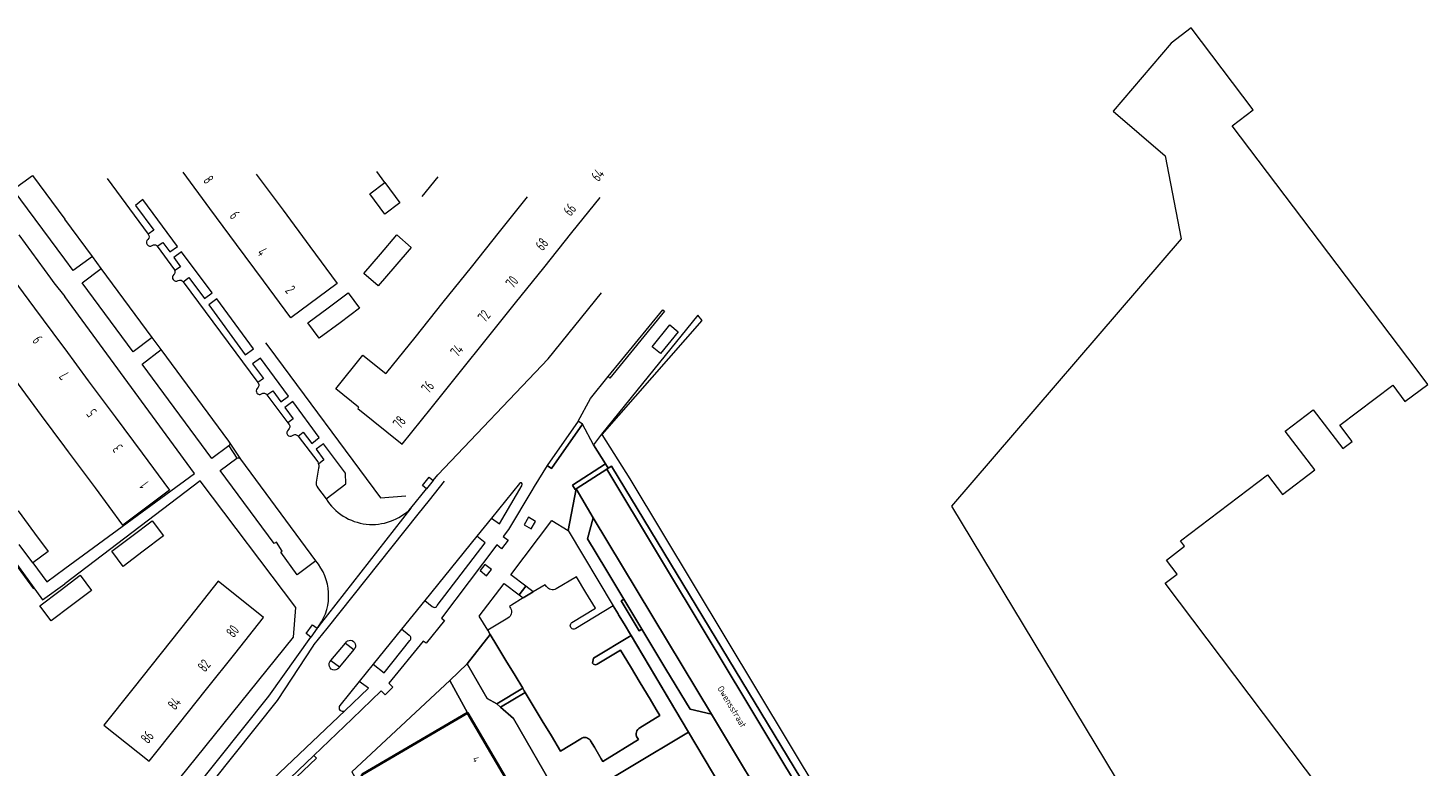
# Model space of a CAD drawing. Header units: metres. Extents: x 129909 to 134295, y 430065 to 433784.
# Tile 21 of 21: x 133995 to 134190, y 433371 to 433474. Entities that reach past the tile are written whole.
import ezdxf
from ezdxf.enums import TextEntityAlignment as Align

# ---------------------------------------------------------------- set-up
doc = ezdxf.new("R2010")
doc.units = ezdxf.units.M
doc.layers.add('4502', color=8, linetype='Continuous')
for name, color, linetype, lineweight in [('B-XX-GR-HAAG-GV', 90, 'Continuous', 13), ('B-XX-OG-BEBOUWING-GV', 7, 'Continuous', 35), ('B-XX-OG-BEBOUWING-T18', 10, 'Continuous', 18), ('B-XX-OG-TERREIN_CULTUURSCHEIDING-GV', 7, 'Continuous', 18), ('B-XX-OG-TOPOGRAFIE-T18', 10, 'Continuous', 18), ('B-XX-OG-WEG-GV', 7, 'Continuous', 18)]:
    doc.layers.add(name, color=color, linetype=linetype, lineweight=lineweight)
doc.styles.add('NLCS-ISO-M-T18', font='NLCS-ISO.ttf', dxfattribs={"height": 1.8})
doc.styles.get("Standard").update_dxf_attribs({"font": 'NLCS-ISO.ttf'})

msp = doc.modelspace()

# ---------------------------------------------------------------- linework, layer by layer
at = {"layer": 'B-XX-GR-HAAG-GV', "color": 253}
msp.add_lwpolyline([(134078.71, 433410.99), (134074.84, 433417.17), (134088.75, 433433.02), (134088.15, 433433.77), (134082.8, 433427.19), (134074.73, 433417.19), (134073.62, 433415.72), (134075.28, 433413.07), (134075.66, 433412.48), (134076.13, 433412.75), (134105.16, 433364.96), (134108.43, 433355.98), (134115.91, 433343.31), (134121.64, 433335.78), (134129.05, 433323.55), (134170.29, 433255.55), (134171.76, 433256.41)], close=True, dxfattribs=at)
at = {"layer": 'B-XX-OG-BEBOUWING-GV', "color": 253}
msp.add_lwpolyline([(134056.07, 433378.45), (134041.42, 433369.84), (134040.97, 433368.52), (134048.32, 433356.19), (134054.56, 433360.03), (134056.48, 433361.21), (134057.84, 433360.41), (134064.48, 433364.2), (134063.79, 433365.33)], close=True, dxfattribs=at)
at = {"layer": 'B-XX-OG-TERREIN_CULTUURSCHEIDING-GV', "color": 253}
for points in [[(134188.32, 433349.99), (134153.23, 433396.49), (134154.88, 433397.74), (134153.41, 433399.7), (134155.92, 433401.61), (134155.35, 433402.35), (134167.48, 433411.53), (134169.55, 433408.81), (134174.06, 433412.24), (134169.96, 433417.62), (134173.85, 433420.58), (134177.95, 433415.2), (134179.26, 433416.2), (134177.55, 433418.44), (134184.92, 433424.05), (134186.61, 433421.75), (134189.83, 433424.12), (134188.19, 433426.28), (134162.55, 433460.09), (134165.5, 433462.31), (134156.87, 433473.72), (134154.07, 433471.59), (134146, 433462.15), (134153.21, 433455.94), (134155.48, 433444.37), (134123.48, 433407.2), (134163.52, 433340.93)], [(134000, 433441.54), (133992.82, 433451.27), (133995.52, 433453.21)], [(133995.52, 433453.21), (134000, 433447.14)], [(134005.91, 433452.78), (134011.63, 433445.02)], [(134020.2, 433448.62), (134016.47, 433453.66)], [(134026.65, 433453.4), (134030.39, 433448.37)], [(134044.55, 433452.21), (134043.47, 433453.74)], [(134051.97, 433453.01), (134049.74, 433450.28)], [(134044.55, 433452.21), (134046.66, 433449.4), (134044.58, 433447.83), (134042.47, 433450.65)], [(134042.47, 433450.65), (134044.55, 433452.21)], [(134012.85, 433443.36), (134013.64, 433443.89), (134014.65, 433442.57), (134015.69, 433443.34), (134010.88, 433449.84), (134009.84, 433449.04), (134012.39, 433445.58), (134011.63, 433445.02)], [(134023.93, 433443.59), (134020.2, 433448.62)], [(134064.41, 433450.23), (134060.49, 433445.34)], [(134070.62, 433445.25), (134074.54, 433450.13)], [(134003.85, 433441.92), (134000, 433447.14)], [(134030.39, 433448.37), (134034.11, 433443.33)], [(133993.6, 433444.93), (133998.03, 433438.93), (133998.5, 433438.28), (134000, 433436.37)], [(134043.95, 433442.24), (134046.24, 433444.92), (134048.24, 433443.2), (134045.95, 433440.53)], [(134060.49, 433445.34), (134056.57, 433440.45)], [(134066.7, 433440.36), (134070.62, 433445.25)], [(134027.66, 433438.55), (134023.93, 433443.59)], [(134034.11, 433443.33), (134037.93, 433438.17)], [(134003.85, 433441.92), (134001.17, 433439.96), (134000, 433441.54)], [(134005.09, 433440.25), (134003.85, 433441.92)], [(134016.51, 433438.42), (134017.26, 433438.99), (134019.47, 433436.09), (134020.52, 433436.85), (134016.24, 433442.58), (134015.18, 433441.8), (134016.13, 433440.49), (134015.32, 433439.98)], [(134041.66, 433439.57), (134043.95, 433442.24)], [(133989.29, 433429.88), (133985.46, 433435.04), (133991.97, 433439.87), (133995.8, 433434.72)], [(134012.18, 433430.65), (134009.51, 433428.67), (134002.41, 433438.28), (134005.09, 433440.25)], [(134012.18, 433430.65), (134005.09, 433440.25)], [(134045.95, 433440.53), (134043.66, 433437.86), (134041.66, 433439.57)], [(134056.57, 433440.45), (134052.65, 433435.57)], [(134062.78, 433435.48), (134066.7, 433440.36)], [(134016.51, 433438.42), (134026.89, 433424.38)], [(134037.93, 433438.17), (134031.48, 433433.4), (134027.66, 433438.55)], [(134018.06, 433411.76), (134000, 433436.37)], [(134036.67, 433434.77), (134039.48, 433436.85), (134041.05, 433434.74), (134038.33, 433432.72)], [(134052.65, 433435.57), (134048.73, 433430.68)], [(134051.32, 433410.78), (134051.94, 433411.55), (134067.33, 433427.71), (134074.75, 433436.85)], [(134058.86, 433430.59), (134062.78, 433435.48)], [(133995.8, 433434.72), (133999.54, 433429.68)], [(134035.42, 433430.57), (134033.86, 433432.68), (134036.67, 433434.77)], [(134083.28, 433434.5), (134083.51, 433434.31), (134075.91, 433425.02), (134075.68, 433425.21)], [(134075.68, 433425.21), (134083.28, 433434.5)], [(134038.33, 433432.72), (134035.42, 433430.57)], [(133999.54, 433429.68), (134000, 433429.06), (134003.28, 433424.64)], [(134013.42, 433428.97), (134012.18, 433430.65)], [(134027.97, 433429.93), (134028.42, 433429.32)], [(134028.42, 433429.32), (134043.98, 433408.34), (134047.48, 433408.64)], [(134048.73, 433430.68), (134044.81, 433425.79)], [(134054.94, 433425.7), (134058.86, 433430.59)], [(134022.87, 433415.58), (134020.47, 433413.84), (134010.76, 433426.97), (134013.42, 433428.97)], [(134022.84, 433416.22), (134013.42, 433428.97)], [(134028.16, 433422.66), (134028.97, 433423.24), (134030.07, 433421.69), (134031.17, 433422.49), (134027.25, 433427.78), (134026.14, 433426.98), (134027.68, 433424.96), (134026.89, 433424.38)], [(134040.92, 433420.95), (134037.73, 433423.51), (134041.5, 433428.22), (134044.7, 433425.65)], [(134044.81, 433425.79), (134044.7, 433425.65)], [(134051.02, 433420.82), (134054.94, 433425.7)], [(133996.77, 433419.8), (133993.03, 433424.84)], [(134003.28, 433424.64), (134007.02, 433419.6)], [(134071.48, 433419.04), (134073.19, 433422.17), (134075.68, 433425.21)], [(134028.16, 433422.66), (134031.06, 433418.79)], [(134032.49, 433416.94), (134033.21, 433417.48), (134034.4, 433415.93), (134035.42, 433416.73), (134031.77, 433421.77), (134030.65, 433420.9), (134031.8, 433419.34), (134031.06, 433418.79)], [(134000.51, 433414.77), (134000, 433415.46), (133996.77, 433419.8)], [(134007.02, 433419.6), (134010.76, 433414.56)], [(134040.92, 433420.95), (134040.8, 433420.79), (134047, 433415.81), (134051.02, 433420.82)], [(134039.96, 433370.22), (134053.63, 433382.93), (134056.02, 433385.27), (134059.25, 433389.36), (134058.9, 433389.93), (134057.71, 433391.87), (134061.18, 433396.45), (134063.28, 433394.85), (134064.2, 433396.05), (134062.1, 433397.65), (134067.81, 433405.22), (134070.09, 433403.8), (134071.19, 433409.6), (134071.07, 433409.52), (134070.69, 433410.11), (134075.28, 433413.07), (134073.62, 433415.72), (134072.08, 433418.58), (134067.77, 433412.44), (134067.17, 433412.87), (134065.37, 433409.92), (134065.03, 433409.35), (134061.77, 433403.96), (134061.07, 433402.98), (134061.74, 433402.46), (134060.82, 433401.27), (134060.15, 433401.79), (134052.47, 433391.59), (134052.86, 433391.28), (134050.31, 433388.11), (134049.92, 433388.43), (134045.14, 433382.55), (134045.67, 433381.99), (134044.6, 433380.96), (134044.06, 433381.5), (134040.01, 433377.6), (134034.7, 433372.49), (134035.04, 433372.13), (134029.55, 433366.9)], [(134071.48, 433419.04), (134067.17, 433412.87)], [(134067.17, 433412.87), (134067.77, 433412.44), (134072.08, 433418.58), (134071.48, 433419.04)], [(134022.94, 433416.08), (134022.84, 433416.22)], [(134022.87, 433415.58), (134023.98, 433413.89)], [(134024.52, 433413.73), (134022.94, 433416.08)], [(134036.39, 433408.22), (134039.15, 433410.28), (134039.08, 433411.8), (134036.03, 433415.88), (134035.03, 433415.12), (134036.08, 433413.63), (134035.35, 433413.02)], [(134004.26, 433409.73), (134000.51, 433414.77)], [(134010.76, 433414.56), (134014.6, 433409.4)], [(134034.94, 433399.59), (134032.38, 433397.65), (134030.11, 433400.78), (134030.28, 433400.91), (134029.47, 433402.18), (134029.18, 433402), (134021.66, 433412.15), (134023.98, 433413.89)], [(134034.94, 433399.59), (134024.52, 433413.73)], [(133983.34, 433412.86), (133996.92, 433394.18), (134000, 433396.41)], [(133983.51, 433412.19), (133995.66, 433395.7)], [(134000, 433398.5), (134018.06, 433411.76)], [(134121.64, 433335.78), (134115.91, 433343.31), (134108.43, 433355.98), (134105.16, 433364.96), (134076.13, 433412.75), (134075.66, 433412.48), (134075.47, 433412.36), (134104.13, 433364.69), (134107.19, 433355.67), (134108.7, 433353.14), (134109.59, 433351.66), (134110.44, 433350.23), (134114.93, 433342.71), (134120.85, 433335.25), (134168.16, 433256.54)], [(134018.86, 433410.71), (134000, 433396.41)], [(134014.6, 433409.4), (134008.09, 433404.57), (134004.26, 433409.73)], [(134032.19, 433393.11), (134018.86, 433410.71)], [(134035.18, 433409.83), (134035.21, 433409.79), (134036.39, 433408.22)], [(134049.83, 433410.09), (134050.74, 433411.22), (134051.32, 433410.78)], [(134050.39, 433409.59), (134049.83, 433410.09)], [(134051.32, 433410.78), (134050.39, 433409.59)], [(134050.77, 433408.01), (134052.88, 433410.65)], [(134059.42, 433405.54), (134060.52, 433404.74), (134063.68, 433410.12)], [(134036.52, 433390.19), (134049.22, 433406.07), (134050.77, 433408.01)], [(134036.52, 433390.19), (134049.22, 433406.07), (134050.77, 433408.01)], [(134048.21, 433406.91), (134050.39, 433409.59)], [(133991.37, 433404.98), (133993.49, 433406.53), (133995.78, 433403.43)], [(134048.21, 433406.91), (134035.44, 433390.57), (134035.23, 433390.31)], [(134009.35, 433403.03), (134012.15, 433405.16)], [(134012.15, 433405.16), (134013.74, 433403.06), (134010.94, 433400.94)], [(134059.42, 433405.54), (134057.36, 433403)], [(133995.55, 433399.33), (133993.67, 433401.87)], [(133995.78, 433403.43), (133997.67, 433400.88), (133995.55, 433399.33)], [(134010.94, 433400.94), (134008.14, 433398.82), (134006.55, 433400.91), (134009.35, 433403.03)], [(134057.36, 433403), (134050.13, 433394.06)], [(133995.55, 433399.33), (133997.52, 433396.67), (134000, 433398.5)], [(133999.34, 433395.45), (134002.14, 433397.57)], [(134002.14, 433397.57), (134003.73, 433395.47), (134000.93, 433393.36)], [(134027.69, 433391.71), (134021.38, 433396.74), (134017.35, 433391.68)], [(134000.93, 433393.36), (133998.13, 433391.24), (133996.54, 433393.33), (133999.34, 433395.45)], [(134050.13, 433394.06), (134046.89, 433390.06)], [(134000, 433349.5), (134031.86, 433388.97), (134032.19, 433393.11)], [(134017.35, 433391.68), (134013.41, 433386.74)], [(134023.66, 433386.65), (134027.69, 433391.71)], [(134034.27, 433388.98), (134033.63, 433389.48), (134034.5, 433390.68), (134035.15, 433390.21)], [(134035.15, 433390.21), (134034.27, 433388.98)], [(134034.58, 433387.71), (134034.73, 433387.95), (134036.52, 433390.19)], [(134034.58, 433387.71), (134034.73, 433387.95), (134036.52, 433390.19)], [(134035.23, 433390.31), (134035.15, 433390.21)], [(134010.65, 433358.49), (134028.41, 433380.78), (134034.27, 433388.98)], [(134046.89, 433390.06), (134042.96, 433385.21)], [(134064.11, 433381.29), (134060.66, 433379.24), (134062.48, 433377.63), (134068.49, 433367.24), (134066.04, 433365.82), (134067.17, 433363.99), (134078.66, 433370.84), (134086.86, 433375.76), (134086.72, 433376), (134078.88, 433389.19), (134073.64, 433386.04), (134073.47, 433385.37)], [(134002.37, 433346), (134029.62, 433380.17), (134034.58, 433387.71)], [(134002.37, 433346), (134029.62, 433380.17), (134034.58, 433387.71)], [(134013.41, 433386.74), (134009.48, 433381.79)], [(134019.72, 433381.71), (134023.66, 433386.65)], [(134037.07, 433385.72), (134039.08, 433388.15)], [(134040.26, 433387.24), (134038.27, 433384.83)], [(134039.08, 433388.15), (134040.26, 433387.24)], [(134074.14, 433385.19), (134077.39, 433387.17), (134078.76, 433384.89), (134080.13, 433382.62), (134081.5, 433380.35), (134082.37, 433378.9), (134082.87, 433378.08), (134080.1, 433376.36)], [(134037.07, 433385.72), (134038.27, 433384.83)], [(134042.96, 433385.21), (134041.01, 433382.82)], [(134038.98, 433378.72), (134042.28, 433381.86), (134041.01, 433382.82)], [(134009.48, 433381.79), (134005.44, 433376.73), (134011.75, 433371.71), (134015.79, 433376.77)], [(134015.79, 433376.77), (134019.72, 433381.71)], [(134071.85, 433374.83), (134069.03, 433373.11), (134067.76, 433375.22), (134066.5, 433377.32), (134065.23, 433379.42), (134064.11, 433381.29)], [(134086.86, 433375.76), (134078.66, 433370.84), (134067.17, 433363.99), (134081.47, 433341.04), (134085.83, 433334.05), (134099.81, 433311.62), (134103.09, 433313.68), (134103.21, 433313.65), (134104.04, 433312.18), (134104.29, 433312.32)], [(134079.71, 433374.99), (134079.79, 433374.86), (134079.88, 433374.71), (134074.92, 433371.69), (134074.71, 433372.05), (134073.75, 433373.66), (134073.22, 433374.55)], [(134106.91, 433324.97), (134109.77, 433328.59), (134107.4, 433332.49), (134111.2, 433334.82), (134108.93, 433338.63), (134086.86, 433375.76)], [(134034.7, 433372.49), (134035.04, 433372.13), (134029.55, 433366.9), (134029.21, 433367.26)], [(134029.21, 433367.26), (134034.7, 433372.49)]]:
    msp.add_lwpolyline(points, dxfattribs=at)
for points in [[(134011.63, 433445.02, -0.382005), (134011.58, 433444.3, 0.968394), (134012.17, 433443.45, -0.455548), (134012.85, 433443.36)], [(134012.85, 433443.36), (134015.26, 433440.09, -0.056957), (134015.32, 433439.98)], [(134015.32, 433439.98, -0.270623), (134015.2, 433439.41, 0.962887), (134015.81, 433438.59, -0.388357), (134016.51, 433438.42)], [(134026.89, 433424.38), (134026.92, 433424.34, -0.393174), (134026.79, 433423.57, 0.864057), (134027.4, 433422.8, -0.436955), (134028.14, 433422.7), (134028.16, 433422.66)], [(134031.06, 433418.79), (134031.24, 433418.54, -0.40685), (134031.14, 433417.84, 0.987154), (134031.73, 433417.01, -0.489328), (134032.49, 433416.94)], [(134022.84, 433416.22, -0.087988), (134022.94, 433416.08)], [(134022.94, 433416.08, -0.280108), (134022.87, 433415.58)], [(134032.49, 433416.94), (134035.22, 433413.36, -0.079391), (134035.35, 433413.02)], [(134023.98, 433413.89, -0.361637), (134024.52, 433413.73)], [(134035.35, 433413.02, -0.117605), (134035.33, 433412.48), (134034.99, 433410.51, 0.173986), (134035.18, 433409.83)], [(134063.7, 433410.16, 0.941026), (134063.32, 433410.35), (134059.42, 433405.54)], [(134036.39, 433408.22, 0.485762), (134048.21, 433406.91)], [(134050.13, 433394.06), (134051.18, 433393.24, 0.539763), (134051.87, 433393.37), (134058.52, 433402.09), (134057.36, 433403)], [(134035.43, 433390.58, 0.344505), (134034.94, 433399.59)], [(134035.15, 433390.21, 0.004315), (134035.23, 433390.31)], [(134035.23, 433390.31, 0.011365), (134035.43, 433390.58)], [(134039.08, 433388.15, -1.169561), (134040.26, 433387.24)], [(134042.96, 433385.21), (134044.49, 433383.99), (134048.07, 433388.5, 0.48005), (134047.98, 433389.2), (134046.89, 433390.06)], [(134038.27, 433384.83, -1.236992), (134037.07, 433385.72)], [(134041.01, 433382.82), (134038.3, 433379.48, 0.828081), (134038.98, 433378.72)], [(134038.98, 433378.72, 0.029606), (134039.03, 433378.76), (134024.43, 433364.89), (134006.64, 433342.62)], [(134038.98, 433378.72, 0.029606), (134039.03, 433378.76), (134024.43, 433364.89), (134006.64, 433342.62)]]:
    msp.add_lwpolyline(points, format="xyb", dxfattribs=at)
for points in [[(134025.14, 433428.27), (134026.26, 433429.1), (134021.17, 433436.04), (134020.04, 433435.22)], [(134084.27, 433432.4), (134085.43, 433431.45), (134082.96, 433428.43), (134081.8, 433429.38)], [(134065.57, 433405.07), (134064.58, 433405.65), (134063.97, 433404.61), (134064.96, 433404.03)], [(134059.41, 433398.39), (134058.51, 433399.09), (134057.84, 433398.22), (134058.74, 433397.52)], [(134062.7, 433383.62), (134061.43, 433385.73), (134060.17, 433387.83), (134059.25, 433389.36), (134056.02, 433385.27), (134058.82, 433380.45), (134060.18, 433379.68), (134063.77, 433381.85)]]:
    msp.add_lwpolyline(points, close=True, dxfattribs=at)
for centre, radius, start, end in [((134073.9, 433385.62), 0.492, 210.3504, 299.6051), ((134072.4, 433374.06), 0.953, 31.127, 125.2226), ((134080.55, 433375.49), 0.977, 117.6406, 210.9227)]:
    msp.add_arc(centre, radius, start, end, dxfattribs=at)
at = {"layer": 'B-XX-OG-WEG-GV', "color": 253}
for points in [[(134075.47, 433412.36), (134075.66, 433412.48), (134075.28, 433413.07), (134070.69, 433410.11), (134071.07, 433409.52), (134071.19, 433409.6)], [(134075.47, 433412.36), (134071.19, 433409.6), (134073.6, 433405.56), (134090.08, 433378.27), (134099.77, 433362.13), (134102.8, 433353.15), (134104.35, 433350.55), (134108.7, 433353.14), (134107.19, 433355.67), (134104.13, 433364.69)], [(134073.6, 433405.56), (134072.8, 433402.64), (134075.33, 433398.44), (134077.86, 433394.25), (134080.37, 433390.08), (134083.72, 433384.52), (134087.07, 433378.97), (134090.08, 433378.27)], [(134064.2, 433396.05), (134063.28, 433394.85), (134063.85, 433394.42), (134065.23, 433395.26)], [(134077.86, 433394.25), (134077.47, 433394.02), (134079.98, 433389.85), (134080.37, 433390.08)], [(134056.07, 433378.45), (134053.63, 433382.93), (134039.96, 433370.22), (134040.97, 433368.52), (134041.42, 433369.84)], [(134064.11, 433381.29), (134063.97, 433381.52), (134063.77, 433381.85), (134060.18, 433379.68), (134060.66, 433379.24)]]:
    msp.add_lwpolyline(points, close=True, dxfattribs=at)
for points in [[(134073.6, 433405.56), (134071.19, 433409.6), (134070.09, 433403.8), (134076.38, 433393.34), (134077.07, 433392.2), (134077.13, 433392.09), (134077.92, 433390.81), (134086.72, 433376), (134086.86, 433375.76), (134108.93, 433338.63), (134111.2, 433334.82), (134113.43, 433331.06), (134113.56, 433330.86), (134114.57, 433329.15), (134115.76, 433329.79), (134130.24, 433305.8), (134134.12, 433299.38), (134134.36, 433298.98), (134133.64, 433298.55), (134136.19, 433294.33)], [(134137.43, 433297.99), (134116.43, 433332.77), (134110.51, 433340.19), (134106.09, 433347.63), (134105.24, 433349.07), (134104.35, 433350.55), (134102.8, 433353.15), (134099.77, 433362.13), (134090.08, 433378.27), (134087.07, 433378.97), (134083.72, 433384.52), (134080.37, 433390.08), (134079.98, 433389.85), (134077.47, 433394.02), (134077.86, 433394.25), (134075.33, 433398.44), (134072.8, 433402.64), (134073.6, 433405.56)], [(134067.08, 433396), (134066.89, 433396.27), (134065.23, 433395.26), (134063.85, 433394.42), (134062.19, 433393.42), (134061.93, 433393.26), (134061.98, 433393.15), (134062.07, 433392.98)], [(134070.63, 433391.01), (134073.91, 433392.98), (134072.58, 433395.17), (134071.25, 433397.36), (134068.44, 433395.67)], [(134078.88, 433389.19), (134086.72, 433376), (134077.92, 433390.81), (134077.13, 433392.09), (134077.07, 433392.2), (134076.38, 433393.34), (134071.18, 433390.17)], [(134061.72, 433391.63), (134060.08, 433390.64), (134058.9, 433389.93), (134059.25, 433389.36), (134060.17, 433387.83), (134061.43, 433385.73), (134062.7, 433383.62), (134063.77, 433381.85), (134063.97, 433381.52), (134064.11, 433381.29), (134065.23, 433379.42), (134066.5, 433377.32), (134067.76, 433375.22), (134069.03, 433373.11), (134071.85, 433374.83)], [(134073.47, 433385.37), (134073.64, 433386.04), (134078.88, 433389.19)], [(134080.1, 433376.36), (134082.87, 433378.08), (134082.37, 433378.9), (134081.5, 433380.35), (134080.13, 433382.62), (134078.76, 433384.89), (134077.39, 433387.17), (134074.14, 433385.19)], [(134068.49, 433367.24), (134062.48, 433377.63), (134060.66, 433379.24), (134060.18, 433379.68), (134058.82, 433380.45), (134056.02, 433385.27), (134053.63, 433382.93), (134056.07, 433378.45), (134063.79, 433365.33)], [(134073.22, 433374.55), (134073.75, 433373.66), (134074.71, 433372.05), (134074.92, 433371.69), (134079.88, 433374.71), (134079.79, 433374.86), (134079.71, 433374.99)]]:
    msp.add_lwpolyline(points, dxfattribs=at)
at = {"layer": 'B-XX-OG-WEG-GV', "color": 253, "extrusion": (0, 0, -1)}
for centre, radius, start, end in [((-134067.95, 433396.61), 1.06, 242.3644, 325.1749), ((-134061.21, 433392.48), 0.994, 149.8012, 239.3235), ((-134070.9, 433390.59), 0.503, 236.5383, 57.156), ((-134073.9, 433385.62), 0.492, 240.3949, 329.6496), ((-134072.4, 433374.06), 0.953, 54.7774, 148.873), ((-134080.55, 433375.49), 0.977, 329.0773, 62.3594)]:
    msp.add_arc(centre, radius, start, end, dxfattribs=at)

# ---------------------------------------------------------------- texts
at = {"layer": '4502', "color": 253, "width": 0.68}
for s, rotation, p in [('8', 306.5033, (134019.2, 433452.47)), ('64', 51.2507, (134074.34, 433452.25)), ('66', 51.2954, (134070.45, 433447.43)), ('6', 306.5033, (134022.87, 433447.53)), ('4', 306.5374, (134026.7, 433442.42)), ('68', 51.2507, (134066.56, 433442.61)), ('70', 51.2954, (134062.44, 433437.4)), ('2', 306.5033, (134030.61, 433437.15)), ('72', 51.2507, (134058.55, 433432.65)), ('9', 126.5834, (133997.03, 433430.52)), ('74', 51.2954, (134054.74, 433427.83)), ('7', 126.6636, (134000.72, 433425.53)), ('76', 51.2954, (134050.69, 433422.77)), ('5', 126.5834, (134004.55, 433420.34)), ('78', 51.2954, (134046.73, 433417.87)), ('3', 126.5834, (134008.17, 433415.42)), ('1', 126.5834, (134011.82, 433410.4)), ('80', 51.4565, (134023.52, 433388.78)), ('82', 51.4922, (134019.55, 433384)), ('84', 51.4922, (134015.38, 433378.71)), ('86', 51.4565, (134011.62, 433374.03))]:
    msp.add_text(s, height=1.5, rotation=rotation, dxfattribs=at).set_placement(p)
at = {"layer": 'B-XX-OG-BEBOUWING-T18', "style": 'NLCS-ISO-M-T18'}
msp.add_text('4', height=0.9, rotation=300.9, dxfattribs=at).set_placement((134056.72, 433372.02))
at = {"layer": 'B-XX-OG-TOPOGRAFIE-T18', "style": 'NLCS-ISO-M-T18'}
msp.add_text('Owensstraat', height=0.9, rotation=301.2, dxfattribs=at).set_placement((134092.9, 433379.3), align=Align.MIDDLE_CENTER)

doc.saveas('drawing.dxf')
